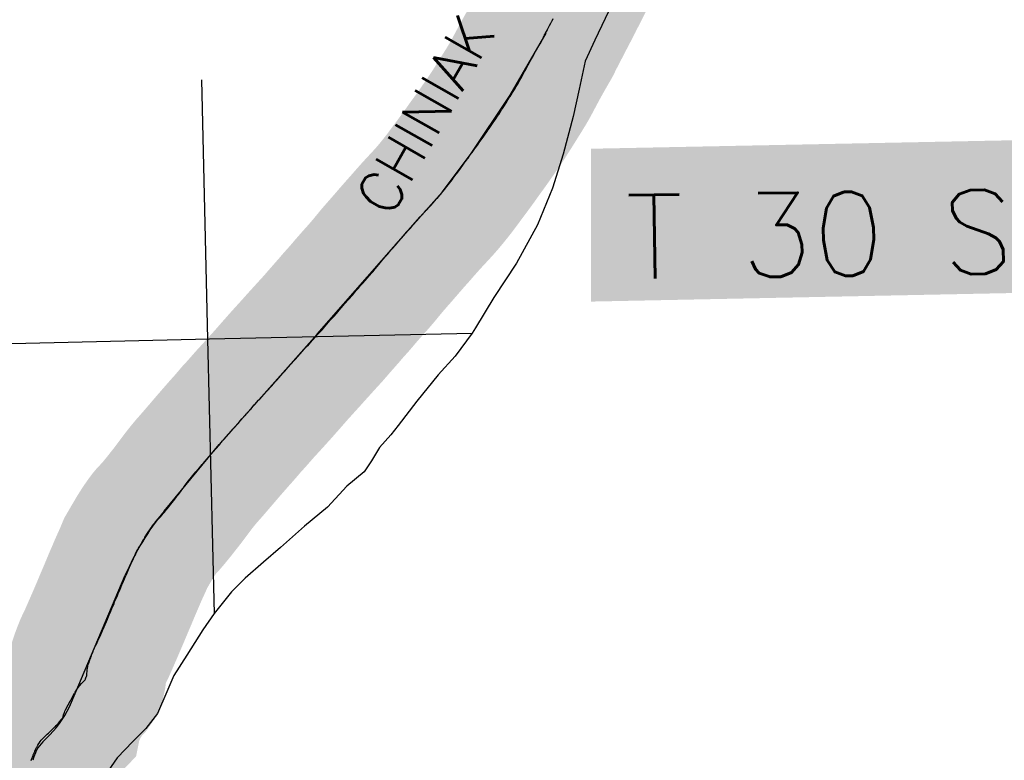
# Model space of a CAD drawing. Header units: feet. Extents: x 18803 to 104580, y -6601 to 116448.
# Tile 48 of 102: x 39170 to 45371, y 81200 to 85864. Entities that reach past the tile are written whole.
import ezdxf

# ---------------------------------------------------------------- set-up
doc = ezdxf.new("R2010")
doc.units = ezdxf.units.FT
doc.header["$LTSCALE"] = 100
doc.header["$MEASUREMENT"] = 0
doc.linetypes.add('DASHED', pattern=[0.75, 0.5, -0.25])
for name, color, linetype in [('ELPC BOLD TITLE SHEET', 3, 'Continuous'), ('ELPC-XIST', 6, 'Continuous'), ('ELRGOV-SECTION', 253, 'DASHED'), ('ELRP', 253, 'Continuous'), ('ET-TWNSHIP-RANGE', 1, 'Continuous'), ('ETTS-STREAM AND ROAD NAMES', 2, 'Continuous'), ('SL-VICINITY MAP', 2, 'Continuous')]:
    doc.layers.add(name, color=color, linetype=linetype)
doc.styles.add('L2640', font='simplex.shx', dxfattribs={"height": 264})
doc.styles.add('L5280', font='simplex.shx', dxfattribs={"height": 528})

msp = doc.modelspace()

# ---------------------------------------------------------------- linework, layer by layer
at = {"layer": 'ELPC BOLD TITLE SHEET', "const_width": 1000}
msp.add_lwpolyline([(38914.84560396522, 80688.54476230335), (38930.01744484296, 80709.70723910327), (38944.12142093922, 80729.73271535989), (38944.20481676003, 80729.85160118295), (38945.30570405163, 80731.42725111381), (38945.32013922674, 80731.44795551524), (38945.3345057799, 80731.46853283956), (38960.34592228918, 80753.0145692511), (38960.35492174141, 80753.02748065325), (38968.21590264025, 80764.30060120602), (38968.2183862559, 80764.3041633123), (38975.05832463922, 80774.1153914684), (38975.12117267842, 80774.20527021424), (38988.63456250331, 80793.47274105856), (38988.7984596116, 80793.70825628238), (38990.27367470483, 80795.84465864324), (38990.29055679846, 80795.86916770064), (38990.30745522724, 80795.89366072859), (39005.72673793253, 80818.29731182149), (39005.73527180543, 80818.30969618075), (39005.74381125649, 80818.32209862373), (39006.82387849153, 80819.88877476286), (39006.83947471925, 80819.9114489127), (39006.85507754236, 80819.93409929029), (39019.52013652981, 80838.36050885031), (39019.52912478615, 80838.37356937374), (39019.53810470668, 80838.3866287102), (39023.0634692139, 80843.50704446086), (39023.1282867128, 80843.6009065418), (39029.05527158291, 80852.15803241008), (39029.05675769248, 80852.1601775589), (39029.05820874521, 80852.16227236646), (39036.7382174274, 80863.24734852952), (39039.33801087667, 80866.84836793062), (39039.58075133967, 80867.18107109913), (39046.02918014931, 80875.92711079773), (39055.33396128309, 80888.29403853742), (39060.81031321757, 80895.63295438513), (39071.48741108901, 80909.79391097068), (39071.57136523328, 80909.90485958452), (39079.0285783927, 80919.72455524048), (39087.70971181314, 80930.50866581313), (39087.97741710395, 80930.83753347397), (39099.33880947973, 80944.64014236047), (39099.45865209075, 80944.78648034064), (39102.68821544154, 80948.75024965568), (39104.60671720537, 80950.92724008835), (39117.5745284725, 80964.54359455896), (39117.60574500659, 80964.57633486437), (39122.13867737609, 80969.32510684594), (39123.08492640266, 80970.35129108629), (39130.9969982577, 80979.23374520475), (39131.09057156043, 80979.33844845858), (39144.5808737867, 80994.38359177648), (39147.56379398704, 80997.94976280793), (39148.54433215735, 80999.16229966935), (39158.72116269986, 81012.18140006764), (39171.75453376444, 81030.67902762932), (39172.06204105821, 81031.15067688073), (39172.96866313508, 81032.59232887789), (39182.76464726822, 81048.75043244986), (39190.76063306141, 81063.0941929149), (39191.30035450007, 81064.08689649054), (39193.71881705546, 81068.64931480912), (39204.1647292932, 81090.61648941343), (39205.11457982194, 81092.73514026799), (39205.72715044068, 81094.15731892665), (39213.21925907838, 81112.28338925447), (39218.35999614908, 81125.48142718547), (39218.73332075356, 81126.47012947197), (39221.46904409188, 81133.9496768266), (39229.57210514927, 81158.19787082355), (39237.16373746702, 81181.6013314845), (39242.76781790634, 81198.35862627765), (39244.90756499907, 81204.70275124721), (39245.09283344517, 81205.24060561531), (39253.76405832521, 81229.89776334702), (39254.16089068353, 81230.97935478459), (39255.45685073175, 81234.36944424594), (39264.0769661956, 81255.58746499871), (39264.67891703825, 81256.99452698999), (39269.25074288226, 81267.16106649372), (39276.13234145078, 81280.95497131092), (39276.97113050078, 81282.54828183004), (39284.08410397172, 81295.3726326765), (39289.9579905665, 81305.34454729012), (39291.43370192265, 81307.67044657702), (39298.69310975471, 81318.318493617), (39305.74953082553, 81327.58769292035), (39308.91985415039, 81331.30111507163), (39318.67236523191, 81341.51566417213), (39325.33926597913, 81348.05945986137), (39327.26440499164, 81349.85104624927), (39343.55445028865, 81364.22638012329), (39350.61806090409, 81370.65163826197), (39351.24905229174, 81371.23412460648), (39358.90154753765, 81378.4027779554), (39358.93721685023, 81378.43627231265), (39358.97291915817, 81378.46974438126), (39372.15639651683, 81390.8593068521), (39384.90637412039, 81403.52378652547), (39391.64958208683, 81410.40290587), (39392.60478835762, 81411.39613627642), (39399.37198990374, 81418.56809767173), (39399.37507745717, 81418.5713704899), (39399.37815034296, 81418.57462736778), (39413.25626789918, 81433.28637226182), (39423.12097636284, 81444.30683600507), (39431.01853262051, 81455.49568331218), (39432.54431402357, 81457.58550429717), (39433.52169326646, 81458.88014274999), (39440.57444065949, 81467.04174248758), (39441.59921436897, 81468.08246877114), (39443.27786659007, 81476.4258686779), (39445.8664853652, 81486.10404188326), (39451.04194142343, 81501.35908652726), (39454.42774880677, 81509.41825626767), (39458.37009448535, 81517.1696702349), (39458.86277457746, 81518.16247270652), (39465.73130958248, 81532.35372754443), (39466.90764740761, 81534.63889811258), (39482.82388667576, 81563.76441775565), (39483.41462430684, 81564.81365754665), (39488.3805364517, 81573.37826718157), (39489.01858809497, 81574.51495735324), (39499.79428062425, 81594.35579790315), (39499.86237483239, 81594.48071869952), (39515.68891294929, 81623.40904499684), (39516.97811590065, 81625.61721455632), (39518.69008394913, 81628.37073398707), (39519.13969484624, 81629.10912014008), (39533.24651145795, 81652.76871435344), (39539.48181377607, 81661.15869653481), (39547.04809911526, 81669.49207138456), (39548.67051023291, 81671.3512466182), (39559.10301979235, 81683.78671467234), (39566.78628017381, 81691.73155254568), (39572.2042218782, 81696.63164456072), (39575.03962063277, 81699.302003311), (39580.92521646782, 81705.06888363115), (39581.56248029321, 81705.9708377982), (39584.00178293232, 81711.69258856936), (39585.17689220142, 81714.91334586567), (39585.60509915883, 81716.11086444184), (39587.20633234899, 81720.68137909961), (39587.7674266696, 81721.9862061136), (39588.7361037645, 81723.84743123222), (39590.05649961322, 81726.81161025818), (39590.84803978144, 81728.6378668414), (39591.3021605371, 81729.71535071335), (39591.64794538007, 81731.24964344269), (39592.2898891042, 81738.5287522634), (39592.31160497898, 81738.77859940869), (39592.49220375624, 81740.88735954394), (39593.14826570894, 81749.39960949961), (39593.15286481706, 81749.45851064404), (39593.15742339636, 81749.51739537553), (39593.68369553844, 81756.22777035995), (39593.96794544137, 81759.16640657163), (39594.04537781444, 81759.83728123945), (39594.09390710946, 81760.26828736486), (39595.46220090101, 81772.73388183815), (39595.58902067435, 81773.9267405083), (39596.2772463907, 81778.75074200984), (39598.44333041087, 81790.51770675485), (39598.56338686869, 81791.1855239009), (39599.34215106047, 81794.8248401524), (39601.69251497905, 81804.082675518), (39602.4816635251, 81806.81781706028), (39604.12969172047, 81811.90068963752), (39604.231092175, 81812.21775279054), (39606.22514150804, 81818.5400846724), (39606.82937440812, 81820.30859792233), (39611.52227964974, 81833.0438078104), (39611.81739074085, 81833.81753244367), (39612.72204599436, 81836.11088282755), (39613.02099292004, 81836.89535740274), (39617.15352070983, 81848.13142801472), (39617.31192703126, 81848.55369455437), (39622.02033457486, 81860.86277943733), (39622.18007214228, 81861.28886691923), (39624.1149839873, 81866.55667767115), (39624.4307965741, 81867.38303169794), (39626.40697854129, 81872.35839781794), (39626.46612484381, 81872.50834229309), (39627.54855985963, 81875.27162005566), (39629.76151502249, 81880.80917547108), (39632.32749154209, 81887.1112785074), (39632.60042506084, 81887.76231926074), (39632.86216826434, 81888.36905928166), (39638.70196041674, 81901.38119645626), (39641.2959285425, 81907.0261680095), (39641.64806814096, 81907.76903181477), (39649.72105867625, 81924.2882675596), (39649.89283162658, 81924.63493472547), (39650.70327248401, 81926.24830207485), (39650.75204403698, 81926.34576558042), (39655.06409281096, 81934.99596791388), (39662.61078562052, 81951.71100652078), (39668.69120984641, 81965.73995204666), (39668.69171002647, 81965.74110616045), (39673.6654270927, 81977.2182622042), (39673.72693068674, 81977.35933928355), (39686.62219413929, 82006.76285756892), (39686.67840026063, 82006.89031506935), (39691.18550869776, 82017.05517050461), (39691.2640193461, 82017.23360582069), (39701.76037851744, 82041.27488873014), (39715.42803225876, 82072.95026191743), (39715.49321149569, 82073.10234724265), (39717.4678715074, 82077.7414565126), (39717.50573258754, 82077.83005100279), (39734.02875778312, 82116.34057893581), (39739.51832391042, 82129.2718958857), (39739.56677593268, 82129.3866227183), (39750.80425568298, 82156.13366136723), (39750.81720856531, 82156.16462181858), (39750.83030448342, 82156.19583632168), (39763.96614084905, 82187.63791604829), (39763.97327359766, 82187.65494882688), (39763.98056506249, 82187.67238787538), (39767.74623665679, 82196.65766286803), (39767.8677108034, 82196.94377391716), (39785.13913821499, 82237.10331887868), (39790.3283094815, 82249.51310921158), (39790.33128319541, 82249.52022309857), (39801.83170582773, 82277.04114265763), (39801.8509287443, 82277.08704859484), (39818.02313137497, 82315.62782690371), (39818.14399884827, 82315.91220175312), (39818.42057329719, 82316.55492209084), (39818.43573827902, 82316.58998657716), (39818.45087545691, 82316.62509626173), (39834.33945952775, 82353.30525789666), (39846.29628394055, 82381.4037913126), (39850.15977413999, 82390.3557227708), (39850.2771701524, 82390.62453068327), (39866.46999578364, 82427.2686400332), (39866.77928477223, 82427.94831015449), (39869.88029113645, 82434.5694593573), (39869.97907044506, 82434.78225210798), (39881.7559467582, 82460.37982655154), (39881.77311620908, 82460.41731386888), (39881.79032905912, 82460.45478324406), (39885.88574739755, 82469.4102927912), (39886.6599791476, 82471.23084347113), (39889.99631819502, 82479.6977740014), (39893.85435637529, 82489.88611351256), (39894.02697900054, 82490.33387644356), (39894.16623149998, 82490.67483643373), (39898.36291555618, 82500.81757081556), (39898.56427496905, 82501.29585873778), (39899.18826543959, 82502.75286788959), (39903.81304338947, 82510.7596481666), (39904.81759626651, 82512.46203318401), (39905.35628728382, 82513.34949428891), (39909.42258548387, 82519.86404814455), (39910.38815923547, 82521.49257325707), (39913.47829371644, 82526.986219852), (39913.48227282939, 82526.99329873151), (39913.48624348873, 82527.00035937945), (39917.93442086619, 82534.91550623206), (39922.63568451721, 82543.01976311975), (39922.69669396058, 82543.1245932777), (39926.04931080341, 82548.86668992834), (39926.06214052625, 82548.88861914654), (39926.07494994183, 82548.91054312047), (39932.80629222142, 82560.40830619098), (39932.96518401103, 82560.67751023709), (39934.34435278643, 82562.99533388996), (39934.35013990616, 82563.00505114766), (39934.35593169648, 82563.01478191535), (39942.74463968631, 82577.09630259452), (39942.87461263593, 82577.315888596), (39943.3077566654, 82578.05241620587), (39943.44008492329, 82578.27595797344), (39949.87944459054, 82589.08302264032), (39951.37515170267, 82591.7511706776), (39951.38999560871, 82591.77767066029), (39952.70071467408, 82594.11942400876), (39953.21033315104, 82595.00682556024), (39957.82990841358, 82602.84959548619), (39958.03801363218, 82603.19944089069), (39958.90419578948, 82604.64138928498), (39966.19186319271, 82616.16493623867), (39966.20860245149, 82616.19138592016), (39966.64881453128, 82616.88661859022), (39966.67279663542, 82616.92436854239), (39966.69673735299, 82616.96213103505), (39974.65148867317, 82629.47057803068), (39977.20334620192, 82633.40161371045), (39977.33707235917, 82633.60648616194), (39983.1383504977, 82642.44568606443), (39989.03354339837, 82651.243123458), (39989.05505886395, 82651.27520391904), (39991.63824277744, 82655.1235755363), (39999.56689263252, 82666.59152767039), (40002.02803365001, 82670.07966192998), (40002.04286296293, 82670.10071467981), (40002.0576990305, 82670.12175358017), (40007.00851524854, 82677.15424766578), (40014.52936390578, 82687.47447182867), (40015.20693257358, 82688.39121640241), (40022.08633902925, 82697.48044845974), (40027.44462293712, 82703.8468299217), (40027.74451844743, 82704.19960300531), (40029.93605121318, 82706.75193263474), (40040.43312211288, 82717.60600653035), (40040.61920136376, 82717.79595197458), (40041.19250690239, 82718.3703514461), (40053.74710267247, 82730.71595280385), (40054.54220432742, 82731.52027719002), (40055.58281296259, 82732.68247440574), (40067.59037093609, 82746.63652837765), (40073.30226354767, 82753.49468545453), (40073.61593238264, 82753.87645872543), (40081.12253855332, 82763.13844604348), (40081.17804399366, 82763.2067596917), (40093.69756215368, 82778.57667097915), (40094.14253628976, 82779.11174424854), (40098.34493610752, 82784.06167122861), (40098.60752507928, 82784.37477780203), (40106.8451479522, 82794.31839077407), (40121.06777976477, 82812.61415397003), (40121.27310563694, 82812.87545100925), (40131.46007742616, 82825.70071623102), (40131.71962681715, 82826.03211421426), (40137.53512773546, 82833.56303629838), (40137.85688521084, 82833.9724187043), (40153.46967586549, 82853.49114102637), (40168.7132678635, 82873.0924128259), (40169.61075124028, 82874.27747797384), (40186.87200410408, 82897.61152667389), (40186.9873545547, 82897.76638647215), (40205.70820166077, 82922.72684011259), (40205.71444858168, 82922.73515990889), (40205.72052490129, 82922.74325847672), (40206.14157510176, 82923.30380218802), (40206.1463473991, 82923.31015384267), (40225.09972883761, 82948.52872757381), (40225.40478109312, 82948.92729263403), (40241.50016396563, 82969.57897491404), (40243.22653548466, 82971.7215713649), (40260.56984152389, 82993.44419234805), (40260.81983149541, 82993.7529186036), (40278.7545348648, 83015.59196442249), (40280.06836462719, 83017.1132395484), (40280.21756620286, 83017.28464019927), (40301.79278608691, 83041.8751762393), (40301.87833976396, 83041.97223867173), (40319.61239193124, 83061.99948644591), (40319.76440146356, 83062.17258366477), (40325.64549894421, 83068.92544096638), (40350.17610605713, 83097.4734129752), (40350.2481951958, 83097.55696953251), (40361.20124560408, 83110.20114579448), (40361.30013517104, 83110.31593931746), (40375.68146805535, 83127.10312031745), (40375.69724378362, 83127.12158422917), (40375.71305621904, 83127.14005835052), (40402.36629877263, 83158.36265299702), (40402.38141639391, 83158.38040737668), (40402.39662921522, 83158.39824334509), (40403.99195954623, 83160.27346980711), (40429.24226433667, 83189.62681606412), (40429.38349368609, 83189.78970540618), (40447.92667914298, 83211.00907977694), (40448.00106976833, 83211.09455714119), (40457.17694297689, 83221.68138795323), (40457.27062533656, 83221.78892191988), (40485.79660084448, 83254.36503814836), (40485.80146465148, 83254.37059108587), (40488.67783740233, 83257.65365488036), (40514.71645315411, 83286.67329381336), (40522.19491934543, 83295.17879238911), (40522.36138590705, 83295.36979042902), (40541.60021962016, 83317.63875553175), (40541.82872859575, 83317.90008341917), (40544.79611742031, 83321.2530322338), (40545.33375846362, 83321.87809970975), (40560.428710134, 83339.9370396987), (40569.21460925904, 83350.10975943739), (40570.62215263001, 83351.7563316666), (40588.53871534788, 83370.87977656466), (40588.96743633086, 83371.3470585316), (40598.04772781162, 83381.45392365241), (40619.47746418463, 83405.70907476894), (40619.71590339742, 83405.98234678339), (40624.80956549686, 83411.8937108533), (40624.95998209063, 83412.06689471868), (40647.5277844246, 83437.84547058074), (40650.86714057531, 83441.55561077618), (40674.72222950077, 83467.6275173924), (40677.00745432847, 83470.09602077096), (40700.91467686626, 83496.09709719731), (40701.15264360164, 83496.35911204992), (40702.86806141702, 83498.27131308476), (40702.90336564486, 83498.31059479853), (40727.83100247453, 83525.99562885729), (40727.89414490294, 83526.06598410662), (40728.88402576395, 83527.17253116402), (40728.99929628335, 83527.30062684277), (40752.60770279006, 83553.38100862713), (40755.95729627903, 83557.01732448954), (40779.44005500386, 83583.474416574), (40779.46341685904, 83583.50076922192), (40782.97885131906, 83587.47099143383), (40782.9929907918, 83587.48699553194), (40783.00714147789, 83587.50298880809), (40807.1521440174, 83614.85221584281), (40807.34892114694, 83615.07749335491), (40810.27020308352, 83618.45775185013), (40810.39214760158, 83618.59792281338), (40832.6291406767, 83643.98974401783), (40837.10311992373, 83649.04893212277), (40850.05224152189, 83663.877920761), (40859.28038476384, 83674.33768203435), (40862.3559326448, 83677.84742316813), (40875.40763748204, 83692.43160403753), (40875.59498455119, 83692.63876136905), (40881.90156038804, 83699.53940232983), (40882.02814173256, 83699.6789021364), (40894.40695546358, 83713.41911459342), (40894.51836660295, 83713.54199161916), (40912.53031031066, 83733.28130050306), (40912.64290541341, 83733.40549557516), (40916.71180290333, 83737.92277407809), (40916.81664531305, 83738.03847058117), (40940.78468339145, 83764.32907062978), (40947.68283301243, 83772.05631832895), (40947.76433163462, 83772.14803396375), (40964.20527230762, 83790.7355597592), (40964.28964471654, 83790.83049699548), (40974.95353984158, 83802.77297433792), (40988.2048683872, 83817.27837870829), (40988.21108570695, 83817.28519141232), (40988.21744235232, 83817.29215203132), (40991.97171215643, 83821.40734325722), (40992.04800012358, 83821.49131655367), (41011.29521643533, 83842.7666043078), (41011.34633026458, 83842.82294586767), (41013.41923493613, 83845.10146702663), (41013.46275487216, 83845.14941817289), (41033.98514030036, 83867.81546750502), (41034.08726526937, 83867.92763983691), (41043.74594297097, 83878.47827626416), (41043.79874082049, 83878.53611213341), (41057.42403548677, 83893.5035429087), (41057.54659297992, 83893.63731755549), (41077.98229242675, 83915.80181518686), (41078.14338133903, 83915.97793864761), (41081.2710292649, 83919.42504267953), (41103.86714926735, 83945.53072175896), (41103.88441049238, 83945.550716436), (41103.90171719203, 83945.57072872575), (41113.15424224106, 83956.29791721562), (41126.05500205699, 83971.1608658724), (41126.17086271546, 83971.29357700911), (41143.02192110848, 83990.483899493), (41149.51828043, 83997.78766837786), (41164.25449852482, 84014.5417045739), (41175.41137645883, 84027.045946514), (41175.4188960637, 84027.05438371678), (41175.42641672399, 84027.06281578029), (41179.70779006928, 84031.86844796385), (41180.29472285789, 84032.54731467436), (41198.19014245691, 84053.87894213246), (41205.01892913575, 84061.71993067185), (41205.1208027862, 84061.83631808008), (41220.48237656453, 84079.29848552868), (41236.61856511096, 84097.02886504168), (41236.62292207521, 84097.03365554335), (41236.62732589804, 84097.03849548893), (41243.49563659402, 84104.59185329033), (41244.08025916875, 84105.25396805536), (41263.29354300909, 84127.665608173), (41263.3085910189, 84127.68317438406), (41264.82282056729, 84129.45213342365), (41280.39059603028, 84147.93349262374), (41290.40005157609, 84159.48736739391), (41290.48460912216, 84159.58456777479), (41302.89140050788, 84173.78738451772), (41302.89191964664, 84173.78797875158), (41302.89214645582, 84173.78823838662), (41316.70487560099, 84189.59842713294), (41316.93529297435, 84189.85921579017), (41332.09086701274, 84206.82102532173), (41332.11603116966, 84206.84908716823), (41332.14114375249, 84206.87715875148), (41343.82306404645, 84219.88852070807), (41362.60547855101, 84240.92011225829), (41362.72964867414, 84241.05997010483), (41368.53561431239, 84247.63798516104), (41389.32779049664, 84271.72847657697), (41393.00413182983, 84276.10291378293), (41393.05142596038, 84276.15932006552), (41408.61572899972, 84294.76580032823), (41420.54558112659, 84309.28022105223), (41420.56946193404, 84309.30931193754), (41431.43938535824, 84322.56730694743), (41431.50317040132, 84322.64484011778), (41447.58376373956, 84342.12484091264), (41456.80911813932, 84353.01571087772), (41457.10738509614, 84353.36212115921), (41474.60874824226, 84373.35974625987), (41474.8213692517, 84373.6055958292), (41484.98494316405, 84385.4981660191), (41485.26319995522, 84385.81873627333), (41506.0061570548, 84409.34818375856), (41515.29150324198, 84419.82109419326), (41537.9092128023, 84445.97164916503), (41537.93374418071, 84446.00004954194), (41546.10622088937, 84455.47388514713), (41546.12574747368, 84455.49649744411), (41568.99142342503, 84481.94790458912), (41576.51470158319, 84490.5729147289), (41576.51894037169, 84490.57777753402), (41576.52301909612, 84490.58245460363), (41595.54244518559, 84512.4068169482), (41606.51475397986, 84524.73242280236), (41606.53615941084, 84524.75644073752), (41616.48697140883, 84535.90892708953), (41632.19466448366, 84553.26387707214), (41632.75919003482, 84553.90791009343), (41637.44905741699, 84559.43325033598), (41637.53394895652, 84559.53277676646), (41648.63912549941, 84572.48895243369), (41668.89882791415, 84595.33171486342), (41670.49259096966, 84597.11998398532), (41670.5222148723, 84597.15327719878), (41696.65515316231, 84626.57080263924), (41700.75929266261, 84631.1107323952), (41700.92490567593, 84631.2923187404), (41722.27253114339, 84654.49312755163), (41730.78371686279, 84663.65508032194), (41730.88548565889, 84663.7640508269), (41749.14562410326, 84683.21297586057), (41749.38127207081, 84683.46705051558), (41756.42117295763, 84691.15080409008), (41756.43025433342, 84691.16073000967), (41756.43934647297, 84691.17065837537), (41776.40990858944, 84713.00868798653), (41776.46050302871, 84713.06415396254), (41781.24874802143, 84718.32676808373), (41799.98876803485, 84739.61902788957), (41800.21760594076, 84739.88208779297), (41804.97770186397, 84745.41845831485), (41820.01487992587, 84763.4523977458), (41820.26695796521, 84763.75877845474), (41828.10633677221, 84773.41539077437), (41835.37120424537, 84782.46020076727), (41848.53759185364, 84798.50108032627), (41848.78153600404, 84798.80216460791), (41852.46772546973, 84803.4113749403), (41868.43618032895, 84823.5926846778), (41868.55720377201, 84823.74664186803), (41877.62451634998, 84835.35731420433), (41893.06672880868, 84856.12728410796), (41893.09797627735, 84856.16938836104), (41900.16782908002, 84865.71286699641), (41918.63966866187, 84890.8443994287), (41918.6610058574, 84890.87346719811), (41922.33797120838, 84895.88914560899), (41922.60179031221, 84896.24329153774), (41941.19677408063, 84920.80953442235), (41941.4271408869, 84921.11813838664), (41946.17828340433, 84927.57232792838), (41946.18065400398, 84927.57554781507), (41960.33102867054, 84946.7927262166), (41960.34019904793, 84946.80515993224), (41960.3493323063, 84946.8175567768), (41969.91455103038, 84959.77954721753), (41976.45404277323, 84968.78341444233), (41990.26411748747, 84987.56597668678), (41993.39891020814, 84991.79161530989), (42003.41008662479, 85005.54974766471), (42003.58539026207, 85005.79323916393), (42015.94790498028, 85023.14862443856), (42018.7959946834, 85027.23505261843), (42037.19225691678, 85053.2596416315), (42037.19451485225, 85053.26283442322), (42037.1968098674, 85053.2660806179), (42038.62504813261, 85055.28535191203), (42038.9429452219, 85055.72566516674), (42058.79581613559, 85082.6679630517), (42058.95178924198, 85082.88175509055), (42063.66104735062, 85089.40153607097), (42063.67535962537, 85089.4214060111), (42063.68968010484, 85089.4412506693), (42080.57449488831, 85112.90442374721), (42080.6731959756, 85113.04244911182), (42088.94865698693, 85124.68860308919), (42101.98630099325, 85143.23937870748), (42102.08122777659, 85143.37527126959), (42114.13722208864, 85160.73951245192), (42114.15678163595, 85160.76778970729), (42114.17638809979, 85160.7960642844), (42126.2435000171, 85178.2633875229), (42126.24783999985, 85178.26967140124), (42139.32891968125, 85197.21505987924), (42139.33294283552, 85197.22089105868), (42139.33705082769, 85197.22684219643), (42152.65782613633, 85216.53889346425), (42152.72696905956, 85216.63955973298), (42164.25059806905, 85233.48823184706), (42183.23839592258, 85261.95957650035), (42183.36679380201, 85262.15364587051), (42186.45090442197, 85266.85264709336), (42204.79119993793, 85295.93061199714), (42204.85565912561, 85296.03237358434), (42214.89998499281, 85311.82173451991), (42214.90976896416, 85311.83712463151), (42222.15372573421, 85323.23906076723), (42222.17425804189, 85323.27151262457), (42222.19486012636, 85323.3039852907), (42239.04492464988, 85349.97282036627), (42240.47471100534, 85352.28657323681), (42240.53604797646, 85352.38626061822), (42254.76073241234, 85375.6048744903), (42255.03312934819, 85376.04097999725), (42258.10898510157, 85380.87180395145), (42258.13449234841, 85380.91193546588), (42271.11201678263, 85401.36607005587), (42273.20283502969, 85404.69072505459), (42273.21404070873, 85404.70855707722), (42285.36757818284, 85424.06374187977), (42285.4107244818, 85424.13447003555), (42285.56763542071, 85424.3953652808), (42296.74759017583, 85443.19813217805), (42300.18430334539, 85448.82522438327), (42300.18591511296, 85448.8278631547), (42308.64849530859, 85462.68140383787), (42308.98803051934, 85463.25151900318), (42315.91220918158, 85475.18043754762), (42319.96375204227, 85482.35959723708), (42320.12148896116, 85482.64268676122), (42331.91659189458, 85504.08475477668), (42334.39293647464, 85508.6576047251), (42334.53559958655, 85508.92422551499), (42348.01383964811, 85534.41929263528), (42348.01917380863, 85534.42939613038), (42348.02450599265, 85534.43948685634), (42354.59526873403, 85546.89083102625), (42364.34752545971, 85565.0693834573), (42364.3617958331, 85565.09595319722), (42380.06582826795, 85594.30122713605), (42380.0672603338, 85594.303890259), (42384.22157815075, 85602.02902853), (42384.42458181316, 85602.40057491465), (42406.90757579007, 85642.90716331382), (42407.04287316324, 85643.148569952), (42408.0966597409, 85645.0108637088), (42408.11148273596, 85645.03697637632), (42408.12629143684, 85645.0631181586), (42429.33564031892, 85682.3872990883), (42429.37420266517, 85682.45498969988), (42436.85771432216, 85695.55804816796), (42446.70232184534, 85712.5837214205), (42446.81994127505, 85712.78568171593), (42457.77936039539, 85731.46955871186), (42464.93312222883, 85744.5296263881), (42465.68642007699, 85746.14400068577), (42465.72622078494, 85746.22957020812), (42469.54382066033, 85754.46360337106), (42471.94756473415, 85759.80677288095), (42472.2921662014, 85760.55029764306), (42475.59943207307, 85767.48042462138), (42476.11358683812, 85768.51416183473), (42480.89819957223, 85777.7531410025), (42481.1107569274, 85778.15710590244), (42486.96626926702, 85789.11137027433), (42493.14922183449, 85800.75233632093), (42493.26784152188, 85800.97766866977), (42493.57881243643, 85801.57371503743), (42500.15266850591, 85814.46267923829), (42500.28051916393, 85814.71084159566), (42507.29814330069, 85828.19684396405), (42514.75962867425, 85842.6346953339), (42514.79559072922, 85842.70408525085), (42520.7091077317, 85854.08230445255), (42522.49529233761, 85857.4845874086), (42529.90092557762, 85871.83567465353), (42529.94294530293, 85871.91682953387), (42537.30639460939, 85886.09056549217), (42544.75121274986, 85900.58869879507), (42544.80879422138, 85900.70030030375), (42549.16057855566, 85909.09469858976), (42549.21354410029, 85909.19731793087), (42553.25442840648, 85917.06108679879), (42553.42436249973, 85917.38715769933), (42563.04460792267, 85935.5900169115), (42563.05538929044, 85935.61052808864), (42563.07809410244, 85935.65354823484), (42573.05361634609, 85954.6311309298), (42579.93650094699, 85967.58372233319), (42580.01147781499, 85967.72567154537), (42582.55289646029, 85972.56639484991), (42591.65329204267, 85990.39930396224), (42591.69062415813, 85990.47223068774), (42600.75083392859, 86008.11582254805), (42609.14730411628, 86025.66736325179), (42609.36587559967, 86026.1150143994), (42610.90171366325, 86029.19768174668), (42610.94094101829, 86029.27669853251), (42617.5449777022, 86042.62703778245), (42618.19413492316, 86043.86746980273), (42626.25427225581, 86058.45163124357), (42633.24193274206, 86071.59763210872), (42640.39996141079, 86085.90825922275), (42642.61317730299, 86090.41663152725), (42647.18017504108, 86099.6550415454), (42647.40751129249, 86100.10593284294), (42654.08067373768, 86113.08578979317), (42659.38043360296, 86123.72827051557), (42659.46343479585, 86123.89373653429), (42667.07279911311, 86138.95371008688), (42667.09344323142, 86138.99449440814), (42672.13417972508, 86148.93509825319), (42675.54843550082, 86155.4231974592), (42675.71921595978, 86155.74320211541), (42686.13021601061, 86174.98092504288), (42686.46811507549, 86175.58882134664), (42697.50243603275, 86194.92328273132), (42697.73073846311, 86195.31669014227), (42699.44464709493, 86198.22156272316), (42705.19642232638, 86207.64665659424), (42705.33642610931, 86207.87393625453), (42709.17592045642, 86214.0491145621), (42709.20346063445, 86214.0933288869), (42716.5660173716, 86225.8923599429), (42723.39436928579, 86237.37247705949), (42723.45987941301, 86237.48310407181), (42730.1577712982, 86248.8441223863), (42744.90917853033, 86275.10636931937), (42744.91666346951, 86275.11970227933), (42747.32686897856, 86279.41537435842), (42747.33152994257, 86279.42369027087), (42747.33625953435, 86279.43212273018), (42765.95408535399, 86312.6609075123), (42766.07126904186, 86312.87264934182), (42766.08894613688, 86312.90463474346), (42787.19265406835, 86351.14319789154), (42787.23525215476, 86351.22011217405), (42788.41023170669, 86353.33427563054), (42788.42116877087, 86353.35390135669), (42788.43209608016, 86353.37354478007), (42811.34532284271, 86394.45255513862)], dxfattribs=at)
at = {"layer": 'ELPC-XIST'}
msp.add_lwpolyline([(39242.76781790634, 81198.35862627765), (39244.90756499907, 81204.70275124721), (39245.09283344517, 81205.24060561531), (39253.76405832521, 81229.89776334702), (39254.16089068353, 81230.97935478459), (39255.45685073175, 81234.36944424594), (39264.0769661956, 81255.58746499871), (39264.67891703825, 81256.99452698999), (39269.25074288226, 81267.16106649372), (39276.13234145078, 81280.95497131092), (39276.97113050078, 81282.54828183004), (39284.08410397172, 81295.3726326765), (39289.9579905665, 81305.34454729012), (39291.43370192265, 81307.67044657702), (39298.69310975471, 81318.318493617), (39305.74953082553, 81327.58769292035), (39308.91985415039, 81331.30111507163), (39318.67236523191, 81341.51566417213), (39325.33926597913, 81348.05945986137), (39327.26440499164, 81349.85104624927), (39343.55445028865, 81364.22638012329), (39350.61806090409, 81370.65163826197), (39351.24905229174, 81371.23412460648), (39358.90154753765, 81378.4027779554), (39358.93721685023, 81378.43627231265), (39358.97291915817, 81378.46974438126), (39372.15639651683, 81390.8593068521), (39384.90637412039, 81403.52378652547), (39391.64958208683, 81410.40290587), (39392.60478835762, 81411.39613627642), (39399.37198990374, 81418.56809767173), (39399.37507745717, 81418.5713704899), (39399.37815034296, 81418.57462736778), (39413.25626789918, 81433.28637226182), (39423.12097636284, 81444.30683600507), (39431.01853262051, 81455.49568331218), (39432.54431402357, 81457.58550429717), (39433.52169326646, 81458.88014274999), (39440.57444065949, 81467.04174248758), (39441.59921436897, 81468.08246877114), (39443.27786659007, 81476.4258686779), (39445.8664853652, 81486.10404188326), (39451.04194142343, 81501.35908652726), (39454.42774880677, 81509.41825626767), (39458.37009448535, 81517.1696702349), (39458.86277457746, 81518.16247270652), (39465.73130958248, 81532.35372754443), (39466.90764740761, 81534.63889811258), (39482.82388667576, 81563.76441775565), (39483.41462430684, 81564.81365754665), (39488.3805364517, 81573.37826718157), (39489.01858809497, 81574.51495735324), (39499.79428062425, 81594.35579790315), (39499.86237483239, 81594.48071869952), (39515.68891294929, 81623.40904499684), (39516.97811590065, 81625.61721455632), (39518.69008394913, 81628.37073398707), (39519.13969484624, 81629.10912014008), (39533.24651145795, 81652.76871435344), (39539.48181377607, 81661.15869653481), (39547.04809911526, 81669.49207138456), (39548.67051023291, 81671.3512466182), (39559.10301979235, 81683.78671467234), (39566.78628017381, 81691.73155254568), (39572.2042218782, 81696.63164456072), (39575.03962063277, 81699.302003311), (39580.92521646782, 81705.06888363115), (39581.56248029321, 81705.9708377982), (39584.00178293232, 81711.69258856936), (39585.17689220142, 81714.91334586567), (39585.60509915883, 81716.11086444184), (39587.20633234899, 81720.68137909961), (39587.7674266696, 81721.9862061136), (39588.7361037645, 81723.84743123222), (39590.05649961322, 81726.81161025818), (39590.84803978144, 81728.6378668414), (39591.3021605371, 81729.71535071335), (39591.64794538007, 81731.24964344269), (39592.2898891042, 81738.5287522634), (39592.31160497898, 81738.77859940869), (39592.49220375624, 81740.88735954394), (39593.14826570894, 81749.39960949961), (39593.15286481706, 81749.45851064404), (39593.15742339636, 81749.51739537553), (39593.68369553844, 81756.22777035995), (39593.96794544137, 81759.16640657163), (39594.04537781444, 81759.83728123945), (39594.09390710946, 81760.26828736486), (39595.46220090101, 81772.73388183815), (39595.58902067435, 81773.9267405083), (39596.2772463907, 81778.75074200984), (39598.44333041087, 81790.51770675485), (39598.56338686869, 81791.1855239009), (39599.34215106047, 81794.8248401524), (39601.69251497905, 81804.082675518), (39602.4816635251, 81806.81781706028), (39604.12969172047, 81811.90068963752), (39604.231092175, 81812.21775279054), (39606.22514150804, 81818.5400846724), (39606.82937440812, 81820.30859792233), (39611.52227964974, 81833.0438078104), (39611.81739074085, 81833.81753244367), (39612.72204599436, 81836.11088282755), (39613.02099292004, 81836.89535740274), (39617.15352070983, 81848.13142801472), (39617.31192703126, 81848.55369455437), (39622.02033457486, 81860.86277943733), (39622.18007214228, 81861.28886691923), (39624.1149839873, 81866.55667767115), (39624.4307965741, 81867.38303169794), (39626.40697854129, 81872.35839781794), (39626.46612484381, 81872.50834229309), (39627.54855985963, 81875.27162005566), (39629.76151502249, 81880.80917547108), (39632.32749154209, 81887.1112785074), (39632.60042506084, 81887.76231926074), (39632.86216826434, 81888.36905928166), (39638.70196041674, 81901.38119645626), (39641.2959285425, 81907.0261680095), (39641.64806814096, 81907.76903181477), (39649.72105867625, 81924.2882675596), (39649.89283162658, 81924.63493472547), (39650.70327248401, 81926.24830207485), (39650.75204403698, 81926.34576558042), (39655.06409281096, 81934.99596791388), (39662.61078562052, 81951.71100652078), (39668.69120984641, 81965.73995204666), (39668.69171002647, 81965.74110616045), (39673.6654270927, 81977.2182622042), (39673.72693068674, 81977.35933928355), (39686.62219413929, 82006.76285756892), (39686.67840026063, 82006.89031506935), (39691.18550869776, 82017.05517050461), (39691.2640193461, 82017.23360582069), (39701.76037851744, 82041.27488873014), (39715.42803225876, 82072.95026191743), (39715.49321149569, 82073.10234724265), (39717.4678715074, 82077.7414565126), (39717.50573258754, 82077.83005100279), (39734.02875778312, 82116.34057893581), (39739.51832391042, 82129.2718958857), (39739.56677593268, 82129.3866227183), (39750.80425568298, 82156.13366136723), (39750.81720856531, 82156.16462181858), (39750.83030448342, 82156.19583632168), (39763.96614084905, 82187.63791604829), (39763.97327359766, 82187.65494882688), (39763.98056506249, 82187.67238787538), (39767.74623665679, 82196.65766286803), (39767.8677108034, 82196.94377391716), (39785.13913821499, 82237.10331887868), (39790.3283094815, 82249.51310921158), (39790.33128319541, 82249.52022309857), (39801.83170582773, 82277.04114265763), (39801.8509287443, 82277.08704859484), (39818.02313137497, 82315.62782690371), (39818.14399884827, 82315.91220175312), (39818.42057329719, 82316.55492209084), (39818.43573827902, 82316.58998657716), (39818.45087545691, 82316.62509626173), (39834.33945952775, 82353.30525789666), (39846.29628394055, 82381.4037913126), (39850.15977413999, 82390.3557227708), (39850.2771701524, 82390.62453068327), (39866.46999578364, 82427.2686400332), (39866.77928477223, 82427.94831015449), (39869.88029113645, 82434.5694593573), (39869.97907044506, 82434.78225210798), (39881.7559467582, 82460.37982655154), (39881.77311620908, 82460.41731386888), (39881.79032905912, 82460.45478324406), (39885.88574739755, 82469.4102927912), (39886.6599791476, 82471.23084347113), (39889.99631819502, 82479.6977740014), (39893.85435637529, 82489.88611351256), (39894.02697900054, 82490.33387644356), (39894.16623149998, 82490.67483643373), (39898.36291555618, 82500.81757081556), (39898.56427496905, 82501.29585873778), (39899.18826543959, 82502.75286788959), (39903.81304338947, 82510.7596481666), (39904.81759626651, 82512.46203318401), (39905.35628728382, 82513.34949428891), (39909.42258548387, 82519.86404814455), (39910.38815923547, 82521.49257325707), (39913.47829371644, 82526.986219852), (39913.48227282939, 82526.99329873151), (39913.48624348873, 82527.00035937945), (39917.93442086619, 82534.91550623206), (39922.63568451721, 82543.01976311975), (39922.69669396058, 82543.1245932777), (39926.04931080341, 82548.86668992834), (39926.06214052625, 82548.88861914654), (39926.07494994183, 82548.91054312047), (39932.80629222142, 82560.40830619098), (39932.96518401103, 82560.67751023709), (39934.34435278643, 82562.99533388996), (39934.35013990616, 82563.00505114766), (39934.35593169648, 82563.01478191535), (39942.74463968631, 82577.09630259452), (39942.87461263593, 82577.315888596), (39943.3077566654, 82578.05241620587), (39943.44008492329, 82578.27595797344), (39949.87944459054, 82589.08302264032), (39951.37515170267, 82591.7511706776), (39951.38999560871, 82591.77767066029), (39952.70071467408, 82594.11942400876), (39953.21033315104, 82595.00682556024), (39957.82990841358, 82602.84959548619), (39958.03801363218, 82603.19944089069), (39958.90419578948, 82604.64138928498), (39966.19186319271, 82616.16493623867), (39966.20860245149, 82616.19138592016), (39966.64881453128, 82616.88661859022), (39966.67279663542, 82616.92436854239), (39966.69673735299, 82616.96213103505), (39974.65148867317, 82629.47057803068), (39977.20334620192, 82633.40161371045), (39977.33707235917, 82633.60648616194), (39983.1383504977, 82642.44568606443), (39989.03354339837, 82651.243123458), (39989.05505886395, 82651.27520391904), (39991.63824277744, 82655.1235755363), (39999.56689263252, 82666.59152767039), (40002.02803365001, 82670.07966192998), (40002.04286296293, 82670.10071467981), (40002.0576990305, 82670.12175358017), (40007.00851524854, 82677.15424766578), (40014.52936390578, 82687.47447182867), (40015.20693257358, 82688.39121640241), (40022.08633902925, 82697.48044845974), (40027.44462293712, 82703.8468299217), (40027.74451844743, 82704.19960300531), (40029.93605121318, 82706.75193263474), (40040.43312211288, 82717.60600653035), (40040.61920136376, 82717.79595197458), (40041.19250690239, 82718.3703514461), (40053.74710267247, 82730.71595280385), (40054.54220432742, 82731.52027719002), (40055.58281296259, 82732.68247440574), (40067.59037093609, 82746.63652837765), (40073.30226354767, 82753.49468545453), (40073.61593238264, 82753.87645872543), (40081.12253855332, 82763.13844604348), (40081.17804399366, 82763.2067596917), (40093.69756215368, 82778.57667097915), (40094.14253628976, 82779.11174424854), (40098.34493610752, 82784.06167122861), (40098.60752507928, 82784.37477780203), (40106.8451479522, 82794.31839077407), (40121.06777976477, 82812.61415397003), (40121.27310563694, 82812.87545100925), (40131.46007742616, 82825.70071623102), (40131.71962681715, 82826.03211421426), (40137.53512773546, 82833.56303629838), (40137.85688521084, 82833.9724187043), (40153.46967586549, 82853.49114102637), (40168.7132678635, 82873.0924128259), (40169.61075124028, 82874.27747797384), (40186.87200410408, 82897.61152667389), (40186.9873545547, 82897.76638647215), (40205.70820166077, 82922.72684011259), (40205.71444858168, 82922.73515990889), (40205.72052490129, 82922.74325847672), (40206.14157510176, 82923.30380218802), (40206.1463473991, 82923.31015384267), (40225.09972883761, 82948.52872757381), (40225.40478109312, 82948.92729263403), (40241.50016396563, 82969.57897491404), (40243.22653548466, 82971.7215713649), (40260.56984152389, 82993.44419234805), (40260.81983149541, 82993.7529186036), (40278.7545348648, 83015.59196442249), (40280.06836462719, 83017.1132395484), (40280.21756620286, 83017.28464019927), (40301.79278608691, 83041.8751762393), (40301.87833976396, 83041.97223867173), (40319.61239193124, 83061.99948644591), (40319.76440146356, 83062.17258366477), (40325.64549894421, 83068.92544096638), (40350.17610605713, 83097.4734129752), (40350.2481951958, 83097.55696953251), (40361.20124560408, 83110.20114579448), (40361.30013517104, 83110.31593931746), (40375.68146805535, 83127.10312031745), (40375.69724378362, 83127.12158422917), (40375.71305621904, 83127.14005835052), (40402.36629877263, 83158.36265299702), (40402.38141639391, 83158.38040737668), (40402.39662921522, 83158.39824334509), (40403.99195954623, 83160.27346980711), (40429.24226433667, 83189.62681606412), (40429.38349368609, 83189.78970540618), (40447.92667914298, 83211.00907977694), (40448.00106976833, 83211.09455714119), (40457.17694297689, 83221.68138795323), (40457.27062533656, 83221.78892191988), (40485.79660084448, 83254.36503814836), (40485.80146465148, 83254.37059108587), (40488.67783740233, 83257.65365488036), (40514.71645315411, 83286.67329381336), (40522.19491934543, 83295.17879238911), (40522.36138590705, 83295.36979042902), (40541.60021962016, 83317.63875553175), (40541.82872859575, 83317.90008341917), (40544.79611742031, 83321.2530322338), (40545.33375846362, 83321.87809970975), (40560.428710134, 83339.9370396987), (40569.21460925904, 83350.10975943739), (40570.62215263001, 83351.7563316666), (40588.53871534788, 83370.87977656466), (40588.96743633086, 83371.3470585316), (40598.04772781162, 83381.45392365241), (40619.47746418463, 83405.70907476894), (40619.71590339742, 83405.98234678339), (40624.80956549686, 83411.8937108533), (40624.95998209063, 83412.06689471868), (40647.5277844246, 83437.84547058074), (40650.86714057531, 83441.55561077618), (40674.72222950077, 83467.6275173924), (40677.00745432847, 83470.09602077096), (40700.91467686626, 83496.09709719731), (40701.15264360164, 83496.35911204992), (40702.86806141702, 83498.27131308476), (40702.90336564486, 83498.31059479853), (40727.83100247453, 83525.99562885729), (40727.89414490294, 83526.06598410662), (40728.88402576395, 83527.17253116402), (40728.99929628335, 83527.30062684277), (40752.60770279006, 83553.38100862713), (40755.95729627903, 83557.01732448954), (40779.44005500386, 83583.474416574), (40779.46341685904, 83583.50076922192), (40782.97885131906, 83587.47099143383), (40782.9929907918, 83587.48699553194), (40783.00714147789, 83587.50298880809), (40807.1521440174, 83614.85221584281), (40807.34892114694, 83615.07749335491), (40810.27020308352, 83618.45775185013), (40810.39214760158, 83618.59792281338), (40832.6291406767, 83643.98974401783), (40837.10311992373, 83649.04893212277), (40850.05224152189, 83663.877920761), (40859.28038476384, 83674.33768203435), (40862.3559326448, 83677.84742316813), (40875.40763748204, 83692.43160403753), (40875.59498455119, 83692.63876136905), (40881.90156038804, 83699.53940232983), (40882.02814173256, 83699.6789021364), (40894.40695546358, 83713.41911459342), (40894.51836660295, 83713.54199161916), (40912.53031031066, 83733.28130050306), (40912.64290541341, 83733.40549557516), (40916.71180290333, 83737.92277407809), (40916.81664531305, 83738.03847058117), (40940.78468339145, 83764.32907062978), (40947.68283301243, 83772.05631832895), (40947.76433163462, 83772.14803396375), (40964.20527230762, 83790.7355597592), (40964.28964471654, 83790.83049699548), (40974.95353984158, 83802.77297433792), (40988.2048683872, 83817.27837870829), (40988.21108570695, 83817.28519141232), (40988.21744235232, 83817.29215203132), (40991.97171215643, 83821.40734325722), (40992.04800012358, 83821.49131655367), (41011.29521643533, 83842.7666043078), (41011.34633026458, 83842.82294586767), (41013.41923493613, 83845.10146702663), (41013.46275487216, 83845.14941817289), (41033.98514030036, 83867.81546750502), (41034.08726526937, 83867.92763983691), (41043.74594297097, 83878.47827626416), (41043.79874082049, 83878.53611213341), (41057.42403548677, 83893.5035429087), (41057.54659297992, 83893.63731755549), (41077.98229242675, 83915.80181518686), (41078.14338133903, 83915.97793864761), (41081.2710292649, 83919.42504267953), (41103.86714926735, 83945.53072175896), (41103.88441049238, 83945.550716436), (41103.90171719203, 83945.57072872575), (41113.15424224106, 83956.29791721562), (41126.05500205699, 83971.1608658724), (41126.17086271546, 83971.29357700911), (41143.02192110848, 83990.483899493), (41149.51828043, 83997.78766837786), (41164.25449852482, 84014.5417045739), (41175.41137645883, 84027.045946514), (41175.4188960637, 84027.05438371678), (41175.42641672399, 84027.06281578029), (41179.70779006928, 84031.86844796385), (41180.29472285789, 84032.54731467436), (41198.19014245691, 84053.87894213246), (41205.01892913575, 84061.71993067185), (41205.1208027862, 84061.83631808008), (41220.48237656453, 84079.29848552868), (41236.61856511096, 84097.02886504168), (41236.62292207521, 84097.03365554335), (41236.62732589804, 84097.03849548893), (41243.49563659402, 84104.59185329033), (41244.08025916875, 84105.25396805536), (41263.29354300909, 84127.665608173), (41263.3085910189, 84127.68317438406), (41264.82282056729, 84129.45213342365), (41280.39059603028, 84147.93349262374), (41290.40005157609, 84159.48736739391), (41290.48460912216, 84159.58456777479), (41302.89140050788, 84173.78738451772), (41302.89191964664, 84173.78797875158), (41302.89214645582, 84173.78823838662), (41316.70487560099, 84189.59842713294), (41316.93529297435, 84189.85921579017), (41332.09086701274, 84206.82102532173), (41332.11603116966, 84206.84908716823), (41332.14114375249, 84206.87715875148), (41343.82306404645, 84219.88852070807), (41362.60547855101, 84240.92011225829), (41362.72964867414, 84241.05997010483), (41368.53561431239, 84247.63798516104), (41389.32779049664, 84271.72847657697), (41393.00413182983, 84276.10291378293), (41393.05142596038, 84276.15932006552), (41408.61572899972, 84294.76580032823), (41420.54558112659, 84309.28022105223), (41420.56946193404, 84309.30931193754), (41431.43938535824, 84322.56730694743), (41431.50317040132, 84322.64484011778), (41447.58376373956, 84342.12484091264), (41456.80911813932, 84353.01571087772), (41457.10738509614, 84353.36212115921), (41474.60874824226, 84373.35974625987), (41474.8213692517, 84373.6055958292), (41484.98494316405, 84385.4981660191), (41485.26319995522, 84385.81873627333), (41506.0061570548, 84409.34818375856), (41515.29150324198, 84419.82109419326), (41537.9092128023, 84445.97164916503), (41537.93374418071, 84446.00004954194), (41546.10622088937, 84455.47388514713), (41546.12574747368, 84455.49649744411), (41568.99142342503, 84481.94790458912), (41576.51470158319, 84490.5729147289), (41576.51894037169, 84490.57777753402), (41576.52301909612, 84490.58245460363), (41595.54244518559, 84512.4068169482), (41606.51475397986, 84524.73242280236), (41606.53615941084, 84524.75644073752), (41616.48697140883, 84535.90892708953), (41632.19466448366, 84553.26387707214), (41632.75919003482, 84553.90791009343), (41637.44905741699, 84559.43325033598), (41637.53394895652, 84559.53277676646), (41648.63912549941, 84572.48895243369), (41668.89882791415, 84595.33171486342), (41670.49259096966, 84597.11998398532), (41670.5222148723, 84597.15327719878), (41696.65515316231, 84626.57080263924), (41700.75929266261, 84631.1107323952), (41700.92490567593, 84631.2923187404), (41722.27253114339, 84654.49312755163), (41730.78371686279, 84663.65508032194), (41730.88548565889, 84663.7640508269), (41749.14562410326, 84683.21297586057), (41749.38127207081, 84683.46705051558), (41756.42117295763, 84691.15080409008), (41756.43025433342, 84691.16073000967), (41756.43934647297, 84691.17065837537), (41776.40990858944, 84713.00868798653), (41776.46050302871, 84713.06415396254), (41781.24874802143, 84718.32676808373), (41799.98876803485, 84739.61902788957), (41800.21760594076, 84739.88208779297), (41804.97770186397, 84745.41845831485), (41820.01487992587, 84763.4523977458), (41820.26695796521, 84763.75877845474), (41828.10633677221, 84773.41539077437), (41835.37120424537, 84782.46020076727), (41848.53759185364, 84798.50108032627), (41848.78153600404, 84798.80216460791), (41852.46772546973, 84803.4113749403), (41868.43618032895, 84823.5926846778), (41868.55720377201, 84823.74664186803), (41877.62451634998, 84835.35731420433), (41893.06672880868, 84856.12728410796), (41893.09797627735, 84856.16938836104), (41900.16782908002, 84865.71286699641), (41918.63966866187, 84890.8443994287), (41918.6610058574, 84890.87346719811), (41922.33797120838, 84895.88914560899), (41922.60179031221, 84896.24329153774), (41941.19677408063, 84920.80953442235), (41941.4271408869, 84921.11813838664), (41946.17828340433, 84927.57232792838), (41946.18065400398, 84927.57554781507), (41960.33102867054, 84946.7927262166), (41960.34019904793, 84946.80515993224), (41960.3493323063, 84946.8175567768), (41969.91455103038, 84959.77954721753), (41976.45404277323, 84968.78341444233), (41990.26411748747, 84987.56597668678), (41993.39891020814, 84991.79161530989), (42003.41008662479, 85005.54974766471), (42003.58539026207, 85005.79323916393), (42015.94790498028, 85023.14862443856), (42018.7959946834, 85027.23505261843), (42037.19225691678, 85053.2596416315), (42037.19451485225, 85053.26283442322), (42037.1968098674, 85053.2660806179), (42038.62504813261, 85055.28535191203), (42038.9429452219, 85055.72566516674), (42058.79581613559, 85082.6679630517), (42058.95178924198, 85082.88175509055), (42063.66104735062, 85089.40153607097), (42063.67535962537, 85089.4214060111), (42063.68968010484, 85089.4412506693), (42080.57449488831, 85112.90442374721), (42080.6731959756, 85113.04244911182), (42088.94865698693, 85124.68860308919), (42101.98630099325, 85143.23937870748), (42102.08122777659, 85143.37527126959), (42114.13722208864, 85160.73951245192), (42114.15678163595, 85160.76778970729), (42114.17638809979, 85160.7960642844), (42126.2435000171, 85178.2633875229), (42126.24783999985, 85178.26967140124), (42139.32891968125, 85197.21505987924), (42139.33294283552, 85197.22089105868), (42139.33705082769, 85197.22684219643), (42152.65782613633, 85216.53889346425), (42152.72696905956, 85216.63955973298), (42164.25059806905, 85233.48823184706), (42183.23839592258, 85261.95957650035), (42183.36679380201, 85262.15364587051), (42186.45090442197, 85266.85264709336), (42204.79119993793, 85295.93061199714), (42204.85565912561, 85296.03237358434), (42214.89998499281, 85311.82173451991), (42214.90976896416, 85311.83712463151), (42222.15372573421, 85323.23906076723), (42222.17425804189, 85323.27151262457), (42222.19486012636, 85323.3039852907), (42239.04492464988, 85349.97282036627), (42240.47471100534, 85352.28657323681), (42240.53604797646, 85352.38626061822), (42254.76073241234, 85375.6048744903), (42255.03312934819, 85376.04097999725), (42258.10898510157, 85380.87180395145), (42258.13449234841, 85380.91193546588), (42271.11201678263, 85401.36607005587), (42273.20283502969, 85404.69072505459), (42273.21404070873, 85404.70855707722), (42285.36757818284, 85424.06374187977), (42285.4107244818, 85424.13447003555), (42285.56763542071, 85424.3953652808), (42296.74759017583, 85443.19813217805), (42300.18430334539, 85448.82522438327), (42300.18591511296, 85448.8278631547), (42308.64849530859, 85462.68140383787), (42308.98803051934, 85463.25151900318), (42315.91220918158, 85475.18043754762), (42319.96375204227, 85482.35959723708), (42320.12148896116, 85482.64268676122), (42331.91659189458, 85504.08475477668), (42334.39293647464, 85508.6576047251), (42334.53559958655, 85508.92422551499), (42348.01383964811, 85534.41929263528), (42348.01917380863, 85534.42939613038), (42348.02450599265, 85534.43948685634), (42354.59526873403, 85546.89083102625), (42364.34752545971, 85565.0693834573), (42364.3617958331, 85565.09595319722), (42380.06582826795, 85594.30122713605), (42380.0672603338, 85594.303890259), (42384.22157815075, 85602.02902853), (42384.42458181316, 85602.40057491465), (42406.90757579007, 85642.90716331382), (42407.04287316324, 85643.148569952), (42408.0966597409, 85645.0108637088), (42408.11148273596, 85645.03697637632), (42408.12629143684, 85645.0631181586), (42429.33564031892, 85682.3872990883), (42429.37420266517, 85682.45498969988), (42436.85771432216, 85695.55804816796), (42446.70232184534, 85712.5837214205), (42446.81994127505, 85712.78568171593), (42457.77936039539, 85731.46955871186), (42464.93312222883, 85744.5296263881), (42465.68642007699, 85746.14400068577), (42465.72622078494, 85746.22957020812), (42469.54382066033, 85754.46360337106), (42471.94756473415, 85759.80677288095), (42472.2921662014, 85760.55029764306), (42475.59943207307, 85767.48042462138), (42476.11358683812, 85768.51416183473), (42480.89819957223, 85777.7531410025), (42481.1107569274, 85778.15710590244), (42486.96626926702, 85789.11137027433), (42493.14922183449, 85800.75233632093), (42493.26784152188, 85800.97766866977), (42493.57881243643, 85801.57371503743), (42500.15266850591, 85814.46267923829), (42500.28051916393, 85814.71084159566), (42507.29814330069, 85828.19684396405), (42514.75962867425, 85842.6346953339), (42514.79559072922, 85842.70408525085), (42520.7091077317, 85854.08230445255), (42522.49529233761, 85857.4845874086), (42529.90092557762, 85871.83567465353)], dxfattribs=at)
at = {"layer": 'ELRGOV-SECTION', "ltscale": 50}
for p, q in [((39966.67885367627, 100480.2075931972), (40353.50381341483, 83852.73527924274)), ((40353.50381341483, 83852.73527924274), (40393.95173005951, 82121.81447376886))]:
    msp.add_line(p, q, dxfattribs=at)
msp.add_lwpolyline([(19472.89525144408, 83398.35336534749), (24538.0086430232, 83508.14395121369), (29815.1749938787, 83620.92739525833), (35088.8163478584, 83736.94079862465), (40365.93502495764, 83853.00473618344), (42020.12293227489, 83890.41520041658)], dxfattribs=at)
at = {"layer": 'ELRP'}
for p, q in [((42259.196838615, 85389.08927129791), (42486.27381620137, 85779.73869566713)), ((42009.51845105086, 85015.85803500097), (42259.196838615, 85389.08927129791)), ((41830.61161093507, 84778.30408354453), (42009.51845105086, 85015.85803500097)), ((41690.99681705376, 84621.69103108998), (41830.61161093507, 84778.30408354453)), ((41042.64552446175, 83882.99514048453), (41690.99681705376, 84621.69103108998)), ((40425.42399162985, 83189.00898374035), (41042.64552446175, 83882.99514048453)), ((40079.11615159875, 82768.67152103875), (40425.42399162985, 83189.00898374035)), ((39495.90876064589, 81565.06928293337), (39834.52878417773, 82365.02841868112)), ((39316.48216735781, 81317.07037430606), (39359.28054514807, 81360.55100125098))]:
    msp.add_line(p, q, dxfattribs=at)
for centre, radius, start, end in [((41345.18269463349, 81725.57367674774), 1640.419947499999, 140.5152777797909, 157.0572222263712), ((38891.63934107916, 81820.85450486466), 656.1765091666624, 315.4530555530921, 337.0572222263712), ((39491.85200295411, 81144.45224517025), 246.0723425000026, 135.4530555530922, 166.9802777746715)]:
    msp.add_arc(centre, radius, start, end, dxfattribs=at)
at = {"layer": 'ET-TWNSHIP-RANGE', "color": 155}
msp.add_solid([(42768.74003592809, 84088.59738981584), (42768.74003592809, 85051.13932973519), (51805.24000365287, 84271.93877255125), (51896.9808787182, 85234.4807124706)], dxfattribs=at)
at = {"layer": 'SL-VICINITY MAP'}
msp.add_lwpolyline([(42966.73465541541, 86102.10992778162), (42791.17283518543, 85735.34689411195), (42731.17687291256, 85603.22754997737), (42693.56521025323, 85425.49689698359), (42655.85820008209, 85254.32723100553), (42593.25437618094, 85017.1720256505), (42525.00243650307, 84802.90304337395), (42430.15442870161, 84571.84162222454), (42299.33120863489, 84330.41383250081), (42156.87450578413, 84115.06646986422), (42040.46092100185, 83923.82582135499), (42019.84241875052, 83889.95438144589), (41912.8636548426, 83744.02751466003), (41804.63570375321, 83627.61317102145), (41671.73183924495, 83461.622429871), (41553.95718439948, 83308.976299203), (41508.26510911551, 83249.25092543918), (41436.02463946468, 83169.45261930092), (41385.54871059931, 83086.68941991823), (41339.80282697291, 83017.1197052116), (41231.19348583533, 82926.94930964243), (41107.62155935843, 82793.90604811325), (40962.73255965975, 82673.67774163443), (40813.11351472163, 82540.2559504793), (40704.35501772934, 82446.80220097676), (40590.77112798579, 82346.71595381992), (40502.81402713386, 82260.12687316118), (40395.49541234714, 82124.03862647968), (40324.17914782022, 82021.2854470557), (40222.93511296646, 81862.31717488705), (40141.5354641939, 81733.16796810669), (40096.69278228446, 81630.79951589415), (40036.71168883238, 81495.39920151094), (39965.10324718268, 81399.20414867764), (39882.59483284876, 81319.25662368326), (39784.64096102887, 81216.11633336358), (39708.49930375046, 81106.73065628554)], dxfattribs=at)

# ---------------------------------------------------------------- texts
at = {"layer": 'ET-TWNSHIP-RANGE', "style": 'L5280'}
msp.add_text('T 30 S, R 20 W', height=528, rotation=0.8325920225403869, dxfattribs=at).set_placement((42990.75688920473, 84230.72911236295))
at = {"layer": 'ETTS-STREAM AND ROAD NAMES', "style": 'L2640'}
msp.add_text('CHINIAK HIGHWAY', height=264, rotation=60.44359112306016, dxfattribs=at).set_placement((41504.24673924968, 84608.9656035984))

doc.saveas('drawing.dxf')
